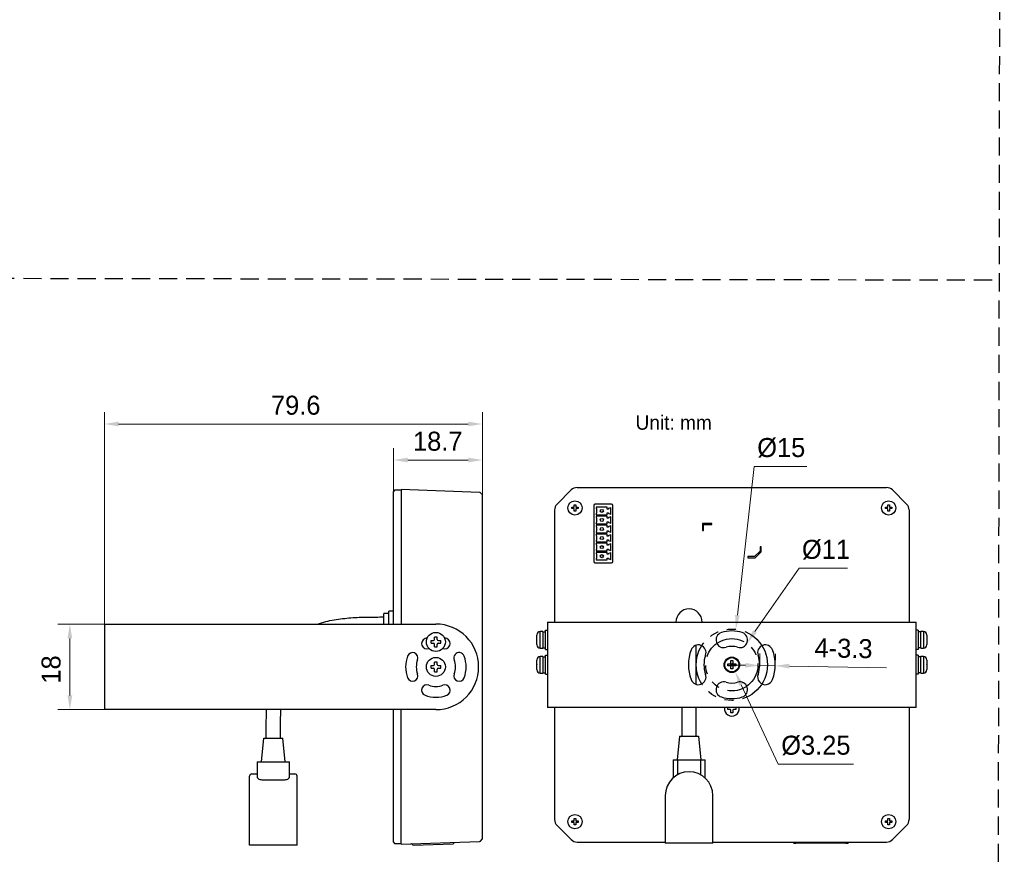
# Model space of a CAD drawing. Header units: millimetres. Extents: x 2329 to 5782, y 1296 to 2780.
# Tile 16 of 123: x 3171 to 3378, y 1543 to 1720. Entities that reach past the tile are written whole.
import ezdxf

# ---------------------------------------------------------------- set-up
doc = ezdxf.new("R2010")
doc.units = ezdxf.units.MM
doc.header["$LTSCALE"] = 0.3
doc.linetypes.add('DASHED', pattern=[19.05, 12.7, -6.35])
doc.linetypes.add('PHANTOM', pattern=[63.5, 31.75, -6.35, 6.35, -6.35, 6.35, -6.35])
doc.layers.add('00-轮廓线', color=7, linetype='Continuous', lineweight=30)
for name, color, linetype in [('05_ALL_CURVES', 7, 'Continuous'), ('20_ALL_FEATURES', 7, 'Continuous'), ('51__DRAFT_DIMS', 7, 'Continuous')]:
    doc.layers.add(name, color=color, linetype=linetype)
doc.styles.add('11', font='兰亭黑 GBK.TTF', dxfattribs={"height": 3})
doc.styles.add('尺寸值样式', font='兰亭黑 GBK.TTF', dxfattribs={"height": 4})
doc.dimstyles.new('1直线标注', dxfattribs={"dimtxt": 4, "dimasz": 3, "dimexe": 2.5, "dimexo": 0, "dimtad": 1, "dimdec": 1, "dimdsep": 46, "dimtxsty": '尺寸值样式', "dimcen": 0, "dimclrd": 8, "dimclre": 8, "dimclrt": 7, "dimadec": 0, "dimazin": 0, "dimtp": 0.001, "dimtm": 0.001, "dimtfac": 1, "dimtdec": 1, "dimtmove": 0, "dimatfit": 0, "dimldrblk": '_FILLED', "dimfxl": 1, "dimtolj": 1, "dimlwd": 15, "dimlwe": 15, "dimarcsym": 0})
doc.dimstyles.new('3小圆直径标注', dxfattribs={"dimtxt": 4, "dimasz": 3, "dimexe": 2.5, "dimexo": 0, "dimtad": 1, "dimtoh": 1, "dimdec": 3, "dimdsep": 46, "dimtxsty": '尺寸值样式', "dimcen": 0, "dimclrd": 8, "dimclre": 8, "dimclrt": 7, "dimadec": 0, "dimazin": 0, "dimtp": 0.001, "dimtm": 0.001, "dimtfac": 1, "dimtdec": 3, "dimtofl": 0, "dimtmove": 0, "dimatfit": 0, "dimldrblk": '_FILLED', "dimfxl": 1, "dimtolj": 1, "dimlwd": 15, "dimlwe": 15, "dimarcsym": 0})

# ---------------------------------------------------------------- blocks, each defined once
blk = doc.blocks.new('*D153')
at = {"layer": '51__DRAFT_DIMS', "color": 8, "lineweight": 15}
for p in [(3322.34, 1580.13), (3346, 1563.44)]:
    blk.add_line(p, (3330.15, 1563.44), dxfattribs=at)
at = {"layer": '51__DRAFT_DIMS', "color": 8}
blk.add_solid([(3322.79, 1580.34), (3321.89, 1579.92), (3321.07, 1582.85)], dxfattribs=at)
at = {"layer": 'Defpoints', "color": 0}
for p in [(3319.69, 1585.79), (3321.07, 1582.85)]:
    blk.add_point(p, dxfattribs=at)
at = {"layer": '51__DRAFT_DIMS', "color": 7, "insert": (3330.78, 1569.4), "char_height": 4, "attachment_point": 1, "line_spacing_factor": 0.9, "style": '尺寸值样式'}
blk.add_mtext('\\A1;%%c3.25', dxfattribs=at)
blk = doc.blocks.new('_FILLED')
at = {"color": 0, "linetype": 'ByBlock'}
blk.add_solid([(0, 0), (-1, 0.167), (-1, -0.167)], dxfattribs=at)
blk = doc.blocks.new('*D154')
at = {"layer": '51__DRAFT_DIMS', "color": 8, "lineweight": 15}
for p, q in [((3326.25, 1583.96), (3326.29, 1586.66)), ((3329.5, 1583.9), (3329.54, 1586.6)), ((3323.25, 1584.22), (3320.25, 1584.27)), ((3326.25, 1584.16), (3329.5, 1584.1)), ((3332.5, 1584.05), (3352.92, 1583.69))]:
    blk.add_line(p, q, dxfattribs=at)
at = {"layer": '51__DRAFT_DIMS', "color": 8}
for points in [[(3323.24, 1583.72), (3323.26, 1584.72), (3326.25, 1584.16)], [(3332.51, 1584.55), (3332.49, 1583.55), (3329.5, 1584.1)]]:
    blk.add_solid(points, dxfattribs=at)
at = {"layer": 'Defpoints', "color": 0}
for p in [(3326.25, 1583.96), (3329.5, 1584.1), (3329.5, 1583.9)]:
    blk.add_point(p, dxfattribs=at)
at = {"layer": '51__DRAFT_DIMS', "color": 7, "insert": (3337.83, 1589.91), "char_height": 4, "attachment_point": 1, "rotation": 358.9742, "line_spacing_factor": 0.9, "style": '尺寸值样式'}
blk.add_mtext('\\A1;4-3.3', dxfattribs=at)
blk = doc.blocks.new('*D155')
at = {"layer": '51__DRAFT_DIMS', "color": 8, "lineweight": 15}
for p in [(3325.23, 1591.3), (3344.73, 1604.65)]:
    blk.add_line(p, (3334.52, 1604.65), dxfattribs=at)
at = {"layer": '51__DRAFT_DIMS', "color": 8}
blk.add_solid([(3324.82, 1591.58), (3325.64, 1591.01), (3323.52, 1588.83)], dxfattribs=at)
at = {"layer": 'Defpoints', "color": 0}
for p in [(3323.52, 1588.83), (3317.24, 1579.8)]:
    blk.add_point(p, dxfattribs=at)
at = {"layer": '51__DRAFT_DIMS', "color": 7, "insert": (3335.14, 1610.61), "char_height": 4, "attachment_point": 1, "line_spacing_factor": 0.9, "style": '尺寸值样式'}
blk.add_mtext('\\A1;%%c11', dxfattribs=at)
blk = doc.blocks.new('*D156')
at = {"layer": '51__DRAFT_DIMS', "color": 8, "lineweight": 15}
for p in [(3321.56, 1594.75), (3336.13, 1626.07)]:
    blk.add_line(p, (3325.1, 1626.07), dxfattribs=at)
at = {"layer": '51__DRAFT_DIMS', "color": 8}
blk.add_solid([(3321.06, 1594.81), (3322.05, 1594.7), (3321.22, 1591.77)], dxfattribs=at)
at = {"layer": 'Defpoints', "color": 0}
for p in [(3321.22, 1591.77), (3319.53, 1576.87)]:
    blk.add_point(p, dxfattribs=at)
at = {"layer": '51__DRAFT_DIMS', "color": 7, "insert": (3325.72, 1632.03), "char_height": 4, "attachment_point": 1, "line_spacing_factor": 0.9, "style": '尺寸值样式'}
blk.add_mtext('\\A1;%%c15', dxfattribs=at)
blk = doc.blocks.new('*D157')
at = {"layer": '51__DRAFT_DIMS', "color": 8, "lineweight": 15}
for p, q in [((3188.35, 1592.88), (3178.59, 1592.88)), ((3181.09, 1589.88), (3181.09, 1577.88)), ((3188.35, 1574.88), (3178.59, 1574.88))]:
    blk.add_line(p, q, dxfattribs=at)
at = {"layer": '51__DRAFT_DIMS', "color": 8}
for points in [[(3181.59, 1589.88), (3180.59, 1589.88), (3181.09, 1592.88)], [(3180.59, 1577.88), (3181.59, 1577.88), (3181.09, 1574.88)]]:
    blk.add_solid(points, dxfattribs=at)
at = {"layer": 'Defpoints', "color": 0}
for p in [(3188.35, 1592.88), (3181.09, 1574.88), (3188.35, 1574.88)]:
    blk.add_point(p, dxfattribs=at)
at = {"layer": '51__DRAFT_DIMS', "color": 7, "insert": (3175.13, 1583.33), "char_height": 4, "attachment_point": 2, "rotation": 90, "line_spacing_factor": 0.9, "style": '尺寸值样式'}
blk.add_mtext('\\A1;18', dxfattribs=at)
blk = doc.blocks.new('*D158')
at = {"layer": '51__DRAFT_DIMS', "color": 8, "lineweight": 15}
for p, q in [((3188.35, 1590.65), (3188.35, 1637.48)), ((3267.9, 1619.64), (3267.9, 1637.48)), ((3264.9, 1634.98), (3191.35, 1634.98))]:
    blk.add_line(p, q, dxfattribs=at)
at = {"layer": '51__DRAFT_DIMS', "color": 8}
for points in [[(3191.35, 1635.48), (3191.35, 1634.48), (3188.35, 1634.98)], [(3264.9, 1634.48), (3264.9, 1635.48), (3267.9, 1634.98)]]:
    blk.add_solid(points, dxfattribs=at)
at = {"layer": 'Defpoints', "color": 0}
for p in [(3188.35, 1634.98), (3267.9, 1619.64), (3188.35, 1590.65)]:
    blk.add_point(p, dxfattribs=at)
at = {"layer": '51__DRAFT_DIMS', "color": 7, "insert": (3228.61, 1640.94), "char_height": 4, "attachment_point": 2, "line_spacing_factor": 0.9, "style": '尺寸值样式'}
blk.add_mtext('\\A1;79.6', dxfattribs=at)
blk = doc.blocks.new('*D159')
at = {"layer": '51__DRAFT_DIMS', "color": 8, "lineweight": 15}
for p, q in [((3249.17, 1620.41), (3249.17, 1629.9)), ((3267.9, 1619.64), (3267.9, 1629.9)), ((3252.17, 1627.4), (3264.9, 1627.4))]:
    blk.add_line(p, q, dxfattribs=at)
at = {"layer": '51__DRAFT_DIMS', "color": 8}
for points in [[(3252.17, 1627.9), (3252.17, 1626.9), (3249.17, 1627.4)], [(3264.9, 1626.9), (3264.9, 1627.9), (3267.9, 1627.4)]]:
    blk.add_solid(points, dxfattribs=at)
at = {"layer": 'Defpoints', "color": 0}
for p in [(3267.9, 1627.4), (3249.17, 1620.41), (3267.9, 1619.64)]:
    blk.add_point(p, dxfattribs=at)
at = {"layer": '51__DRAFT_DIMS', "color": 7, "insert": (3258.5, 1633.36), "char_height": 4, "attachment_point": 2, "line_spacing_factor": 0.9, "style": '尺寸值样式'}
blk.add_mtext('\\A1;18.7', dxfattribs=at)

msp = doc.modelspace()

# ---------------------------------------------------------------- linework, layer by layer
at = {"layer": '00-轮廓线', "linetype": 'DASHED'}
msp.add_line((3068.4271, 1665.80085), (3376.19596, 1665.29511), dxfattribs=at)
msp.add_lwpolyline([(2760.99693, 2430.95756), (3377.7121, 2426.77898), (3376.10439, 1325.73027), (2826.73708, 1325.8022), (2763.74853, 1325.76623)], close=True, dxfattribs=at)
at = {"layer": '05_ALL_CURVES', "linetype": 'PHANTOM'}
for radius in [7.5, 5.5]:
    msp.add_circle((3320.37707, 1584.31851), radius, dxfattribs=at)
at = {"layer": '20_ALL_FEATURES'}
for p, q in [((3249.42202, 1621.02749), (3249.17202, 1620.77749)), ((3249.17202, 1592.87749), (3249.17202, 1620.77749)), ((3250.82202, 1621.02749), (3249.42202, 1621.02749)), ((3250.82202, 1621.17226), (3250.82202, 1592.87749)), ((3267.30138, 1620.59678), (3250.82202, 1621.17226)), ((3267.83185, 1620.14847), (3267.47249, 1620.5206)), ((3283.59455, 1618.12859), (3286.56698, 1621.10102)), ((3287.80367, 1621.61327), (3352.95046, 1621.61327)), ((3354.18715, 1621.10102), (3357.15958, 1618.12859)), ((3267.90202, 1547.78019), (3267.90202, 1619.9748)), ((3295.07707, 1618.09351), (3291.57707, 1618.09351)), ((3283.0823, 1616.89191), (3283.0823, 1593.31851)), ((3286.72707, 1617.16851), (3286.72707, 1617.46851)), ((3286.72707, 1617.46851), (3287.07707, 1617.46851)), ((3287.07707, 1617.16851), (3286.72707, 1617.16851)), ((3287.22707, 1617.61851), (3287.22707, 1617.96851)), ((3287.22707, 1617.96851), (3287.52707, 1617.96851)), ((3287.22707, 1616.66851), (3287.22707, 1617.01851)), ((3287.52707, 1616.66851), (3287.22707, 1616.66851)), ((3287.52707, 1617.96851), (3287.52707, 1617.61851)), ((3287.52707, 1617.01851), (3287.52707, 1616.66851)), ((3287.67707, 1617.46851), (3288.02707, 1617.46851)), ((3288.02707, 1617.16851), (3287.67707, 1617.16851)), ((3288.02707, 1617.46851), (3288.02707, 1617.16851)), ((3291.32707, 1617.84351), (3291.32707, 1606.01851)), ((3294.15708, 1617.49709), (3291.85709, 1617.49709)), ((3294.15708, 1617.09709), (3294.15708, 1617.49709)), ((3294.40708, 1617.09709), (3294.15708, 1617.09709)), ((3294.15708, 1615.89709), (3294.15708, 1616.29709)), ((3294.15708, 1616.29709), (3294.40708, 1616.29709)), ((3294.40708, 1617.24709), (3294.90708, 1617.44709)), ((3294.40708, 1617.24709), (3294.40708, 1617.09709)), ((3294.40708, 1616.29709), (3294.40708, 1616.14709)), ((3294.90708, 1615.94709), (3294.40708, 1616.14709)), ((3294.90708, 1615.94709), (3294.90708, 1617.44709)), ((3295.32707, 1606.01851), (3295.32707, 1617.84351)), ((3352.72707, 1617.16851), (3352.72707, 1617.46851)), ((3352.72707, 1617.46851), (3353.07707, 1617.46851)), ((3353.07707, 1617.16851), (3352.72707, 1617.16851)), ((3353.22707, 1617.61851), (3353.22707, 1617.96851)), ((3353.22707, 1617.96851), (3353.52707, 1617.96851)), ((3353.22707, 1616.66851), (3353.22707, 1617.01851)), ((3353.52707, 1616.66851), (3353.22707, 1616.66851)), ((3353.52707, 1617.96851), (3353.52707, 1617.61851)), ((3353.52707, 1617.01851), (3353.52707, 1616.66851)), ((3353.67707, 1617.46851), (3354.02707, 1617.46851)), ((3354.02707, 1617.16851), (3353.67707, 1617.16851)), ((3354.02707, 1617.46851), (3354.02707, 1617.16851)), ((3357.67183, 1616.89191), (3357.67183, 1593.31851)), ((3291.85709, 1615.89709), (3294.15708, 1615.89709)), ((3294.15708, 1615.59209), (3291.85709, 1615.59209)), ((3291.85709, 1613.99209), (3294.15708, 1613.99209)), ((3294.15708, 1615.19209), (3294.15708, 1615.59209)), ((3294.40708, 1615.19209), (3294.15708, 1615.19209)), ((3294.15708, 1613.99209), (3294.15708, 1614.39209)), ((3294.15708, 1614.39209), (3294.40708, 1614.39209)), ((3294.40708, 1615.34209), (3294.90708, 1615.54209)), ((3294.40708, 1615.34209), (3294.40708, 1615.19209)), ((3294.40708, 1614.39209), (3294.40708, 1614.24209)), ((3294.90708, 1614.04209), (3294.40708, 1614.24209)), ((3294.90708, 1614.04209), (3294.90708, 1615.54209)), ((3314.17707, 1614.06851), (3314.17707, 1612.56851)), ((3316.17707, 1614.06851), (3314.17707, 1614.06851)), ((3316.17707, 1613.81851), (3316.17707, 1614.06851)), ((3294.15708, 1613.68709), (3291.85709, 1613.68709)), ((3291.85709, 1612.08709), (3294.15708, 1612.08709)), ((3294.15708, 1613.28709), (3294.15708, 1613.68709)), ((3294.40708, 1613.28709), (3294.15708, 1613.28709)), ((3294.15708, 1612.08709), (3294.15708, 1612.48709)), ((3294.15708, 1612.48709), (3294.40708, 1612.48709)), ((3294.40708, 1613.43709), (3294.90708, 1613.63709)), ((3294.40708, 1613.43709), (3294.40708, 1613.28709)), ((3294.40708, 1612.48709), (3294.40708, 1612.33709)), ((3294.90708, 1612.13709), (3294.40708, 1612.33709)), ((3294.90708, 1612.13709), (3294.90708, 1613.63709)), ((3314.17707, 1612.56851), (3314.42707, 1612.56851)), ((3314.42707, 1612.56851), (3314.42707, 1613.81851)), ((3314.42707, 1613.81851), (3316.17707, 1613.81851)), ((3294.15708, 1611.78209), (3291.85709, 1611.78209)), ((3291.85709, 1610.18209), (3294.15708, 1610.18209)), ((3294.15708, 1609.87709), (3291.85709, 1609.87709)), ((3294.15708, 1611.38209), (3294.15708, 1611.78209)), ((3294.40708, 1611.38209), (3294.15708, 1611.38209)), ((3294.15708, 1610.18209), (3294.15708, 1610.58209)), ((3294.15708, 1610.58209), (3294.40708, 1610.58209)), ((3294.15708, 1609.47709), (3294.15708, 1609.87709)), ((3294.40708, 1611.53209), (3294.90708, 1611.73209)), ((3294.40708, 1611.53209), (3294.40708, 1611.38209)), ((3294.40708, 1610.58209), (3294.40708, 1610.43209)), ((3294.90708, 1610.23209), (3294.40708, 1610.43209)), ((3294.40708, 1609.62709), (3294.90708, 1609.82709)), ((3294.90708, 1610.23209), (3294.90708, 1611.73209)), ((3294.90708, 1608.32709), (3294.90708, 1609.82709)), ((3291.85709, 1608.27709), (3294.15708, 1608.27709)), ((3294.15708, 1607.97209), (3291.85709, 1607.97209)), ((3294.40708, 1609.47709), (3294.15708, 1609.47709)), ((3294.15708, 1608.27709), (3294.15708, 1608.67709)), ((3294.15708, 1608.67709), (3294.40708, 1608.67709)), ((3294.15708, 1607.57209), (3294.15708, 1607.97209)), ((3294.40708, 1609.62709), (3294.40708, 1609.47709)), ((3294.40708, 1608.67709), (3294.40708, 1608.52709)), ((3294.90708, 1608.32709), (3294.40708, 1608.52709)), ((3294.40708, 1607.72209), (3294.90708, 1607.92209)), ((3294.90708, 1606.42209), (3294.90708, 1607.92209)), ((3325.17351, 1607.06851), (3326.32707, 1608.22206)), ((3326.57707, 1608.11851), (3325.27707, 1606.81851)), ((3326.32707, 1609.11851), (3326.32707, 1608.22206)), ((3326.57707, 1609.11851), (3326.32707, 1609.11851)), ((3326.57707, 1608.11851), (3326.57707, 1609.11851)), ((3291.57707, 1605.76851), (3295.07707, 1605.76851)), ((3291.85709, 1606.37209), (3294.15708, 1606.37209)), ((3294.40708, 1607.57209), (3294.15708, 1607.57209)), ((3294.15708, 1606.37209), (3294.15708, 1606.77209)), ((3294.15708, 1606.77209), (3294.40708, 1606.77209)), ((3294.40708, 1607.72209), (3294.40708, 1607.57209)), ((3294.40708, 1606.77209), (3294.40708, 1606.62209)), ((3294.90708, 1606.42209), (3294.40708, 1606.62209)), ((3323.77707, 1607.06851), (3323.77707, 1606.81851)), ((3325.17351, 1607.06851), (3323.77707, 1607.06851)), ((3323.77707, 1606.81851), (3325.27707, 1606.81851)), ((3249.17202, 1595.62749), (3248.17202, 1595.62749)), ((3248.17202, 1592.87749), (3248.17202, 1595.62749)), ((3248.17202, 1595.12749), (3247.17202, 1595.12749)), ((3247.17202, 1592.87749), (3247.17202, 1595.12749)), ((3281.57707, 1593.31851), (3281.57707, 1575.31851)), ((3281.57707, 1593.31851), (3359.17707, 1593.31851)), ((3359.17707, 1575.31851), (3359.17707, 1593.31851)), ((3188.35202, 1592.87749), (3188.35202, 1574.87749)), ((3188.35202, 1592.87749), (3258.10202, 1592.87749)), ((3280.07707, 1587.81851), (3280.07707, 1591.31851)), ((3280.62707, 1591.31851), (3280.07707, 1591.31851)), ((3280.62707, 1591.31851), (3280.62707, 1587.81851)), ((3280.62707, 1591.26351), (3281.17707, 1591.26351)), ((3281.17707, 1591.56851), (3281.57707, 1591.56851)), ((3281.17707, 1587.56854), (3281.17707, 1591.56849)), ((3359.57707, 1591.56851), (3359.17707, 1591.56851)), ((3359.57707, 1591.56849), (3359.57707, 1587.56854)), ((3360.12707, 1591.26351), (3359.57707, 1591.26351)), ((3360.67707, 1591.31851), (3360.12707, 1591.31851)), ((3360.12707, 1587.81851), (3360.12707, 1591.31851)), ((3360.67707, 1591.31851), (3360.67707, 1587.81851)), ((3257.07745, 1589.40249), (3257.57702, 1589.40249)), ((3257.82702, 1589.65249), (3257.82702, 1590.15206)), ((3258.37702, 1589.65249), (3258.37702, 1590.15206)), ((3258.62702, 1589.40249), (3259.12658, 1589.40249)), ((3279.32707, 1589.84351), (3279.32707, 1590.52996)), ((3279.32954, 1589.84351), (3279.32707, 1589.84351)), ((3279.32707, 1588.60707), (3279.32707, 1589.29351)), ((3279.32707, 1589.29351), (3279.32954, 1589.29351)), ((3279.32741, 1589.59907), (3279.32741, 1589.53796)), ((3279.32954, 1590.59308), (3279.32748, 1590.59344)), ((3279.32748, 1589.59907), (3279.32748, 1589.53796)), ((3361.42665, 1590.59344), (3361.42459, 1590.59308)), ((3361.42707, 1589.84351), (3361.42459, 1589.84351)), ((3361.42459, 1589.29351), (3361.42707, 1589.29351)), ((3361.42665, 1589.53796), (3361.42665, 1589.59907)), ((3361.42672, 1589.53796), (3361.42672, 1589.59907)), ((3361.42707, 1590.52996), (3361.42707, 1589.84351)), ((3361.42707, 1589.29351), (3361.42707, 1588.60707)), ((3257.07745, 1588.85249), (3257.57702, 1588.85249)), ((3257.82702, 1588.10293), (3257.82702, 1588.60249)), ((3258.37702, 1588.10293), (3258.37702, 1588.60249)), ((3258.62702, 1588.85249), (3259.12658, 1588.85249)), ((3279.32748, 1588.54358), (3279.32954, 1588.54395)), ((3280.07707, 1587.81851), (3280.62707, 1587.81851)), ((3280.62707, 1587.87351), (3281.17707, 1587.87351)), ((3281.17707, 1587.56851), (3281.57707, 1587.56851)), ((3312.87707, 1580.19321), (3312.87707, 1588.44381)), ((3359.57707, 1587.56851), (3359.17707, 1587.56851)), ((3360.12707, 1587.87351), (3359.57707, 1587.87351)), ((3360.12707, 1587.81851), (3360.67707, 1587.81851)), ((3361.42459, 1588.54395), (3361.42665, 1588.54358)), ((3279.32707, 1584.59351), (3279.32707, 1585.27996)), ((3279.32954, 1585.34308), (3279.32748, 1585.34344)), ((3280.07707, 1582.56851), (3280.07707, 1586.06851)), ((3280.62707, 1586.06851), (3280.07707, 1586.06851)), ((3280.62707, 1586.06851), (3280.62707, 1582.56851)), ((3280.62707, 1586.01351), (3281.17707, 1586.01351)), ((3281.17707, 1586.31851), (3281.57707, 1586.31851)), ((3281.17707, 1582.31854), (3281.17707, 1586.31849)), ((3320.17707, 1584.66851), (3320.17707, 1585.19351)), ((3320.17707, 1585.19351), (3320.57707, 1585.19351)), ((3320.57707, 1585.1749), (3320.17707, 1585.1749)), ((3320.57707, 1585.19351), (3320.57707, 1584.66851)), ((3359.57707, 1586.31851), (3359.17707, 1586.31851)), ((3359.57707, 1586.31849), (3359.57707, 1582.31854)), ((3360.12707, 1586.01351), (3359.57707, 1586.01351)), ((3360.67707, 1586.06851), (3360.12707, 1586.06851)), ((3360.12707, 1582.56851), (3360.12707, 1586.06851)), ((3360.67707, 1586.06851), (3360.67707, 1582.56851)), ((3361.42665, 1585.34344), (3361.42459, 1585.34308)), ((3361.42707, 1585.27996), (3361.42707, 1584.59351)), ((3257.07745, 1584.15249), (3257.57702, 1584.15249)), ((3257.07745, 1583.60249), (3257.57702, 1583.60249)), ((3257.82702, 1584.40249), (3257.82702, 1584.90206)), ((3257.82702, 1582.85293), (3257.82702, 1583.35249)), ((3258.37702, 1584.40249), (3258.37702, 1584.90206)), ((3258.37702, 1582.85293), (3258.37702, 1583.35249)), ((3258.62702, 1584.15249), (3259.12658, 1584.15249)), ((3258.62702, 1583.60249), (3259.12658, 1583.60249)), ((3279.32954, 1584.59351), (3279.32707, 1584.59351)), ((3279.32707, 1583.35707), (3279.32707, 1584.04351)), ((3279.32707, 1584.04351), (3279.32954, 1584.04351)), ((3279.32741, 1584.34907), (3279.32741, 1584.28796)), ((3279.32748, 1584.34907), (3279.32748, 1584.28796)), ((3279.32748, 1583.29358), (3279.32954, 1583.29395)), ((3319.50207, 1584.11851), (3319.50207, 1584.51851)), ((3319.50207, 1584.51851), (3320.02707, 1584.51851)), ((3320.02707, 1584.11851), (3319.50207, 1584.11851)), ((3319.52068, 1584.51851), (3319.52068, 1584.11851)), ((3320.13313, 1584.07458), (3320.621, 1584.56245)), ((3320.13313, 1584.56245), (3320.621, 1584.07458)), ((3320.17707, 1584.11851), (3320.17707, 1584.51851)), ((3320.17707, 1584.51851), (3320.57707, 1584.51851)), ((3320.57707, 1584.31851), (3320.17707, 1584.31851)), ((3320.57707, 1584.11851), (3320.17707, 1584.11851)), ((3320.17707, 1583.44351), (3320.17707, 1583.96851)), ((3320.57707, 1583.46213), (3320.17707, 1583.46213)), ((3320.57707, 1583.44351), (3320.17707, 1583.44351)), ((3320.37707, 1584.51851), (3320.37707, 1584.11851)), ((3320.57707, 1584.11851), (3320.57707, 1584.51851)), ((3320.57707, 1583.96851), (3320.57707, 1583.44351)), ((3320.72707, 1584.51851), (3321.25207, 1584.51851)), ((3321.25207, 1584.11851), (3320.72707, 1584.11851)), ((3321.23345, 1584.11851), (3321.23345, 1584.51851)), ((3321.25207, 1584.51851), (3321.25207, 1584.11851)), ((3361.42707, 1584.59351), (3361.42459, 1584.59351)), ((3361.42459, 1584.04351), (3361.42707, 1584.04351)), ((3361.42459, 1583.29395), (3361.42665, 1583.29358)), ((3361.42665, 1584.28796), (3361.42665, 1584.34907)), ((3361.42672, 1584.28796), (3361.42672, 1584.34907)), ((3361.42707, 1584.04351), (3361.42707, 1583.35707)), ((3280.07707, 1582.56851), (3280.62707, 1582.56851)), ((3280.62707, 1582.62351), (3281.17707, 1582.62351)), ((3281.17707, 1582.31851), (3281.57707, 1582.31851)), ((3359.57707, 1582.31851), (3359.17707, 1582.31851)), ((3360.12707, 1582.62351), (3359.57707, 1582.62351)), ((3360.12707, 1582.56851), (3360.67707, 1582.56851)), ((3258.10202, 1574.87749), (3188.35202, 1574.87749)), ((3249.17202, 1546.97749), (3249.17202, 1574.87749)), ((3250.82202, 1546.58273), (3250.82202, 1574.87749)), ((3359.17707, 1575.31851), (3281.57707, 1575.31851)), ((3283.0823, 1575.31851), (3283.0823, 1551.74511)), ((3309.87707, 1575.31851), (3309.87707, 1569.31138)), ((3312.87707, 1569.31138), (3312.87707, 1575.31851)), ((3319.50207, 1574.91851), (3319.50207, 1575.31851)), ((3320.02707, 1574.91851), (3319.50207, 1574.91851)), ((3320.17707, 1574.24351), (3320.17707, 1574.76851)), ((3320.57707, 1574.76851), (3320.57707, 1574.24351)), ((3321.25207, 1574.91851), (3320.72707, 1574.91851)), ((3321.25207, 1575.31851), (3321.25207, 1574.91851)), ((3357.67183, 1575.31851), (3357.67183, 1551.74511)), ((3320.57707, 1574.24351), (3320.17707, 1574.24351)), ((3221.40202, 1563.87036), (3221.90202, 1568.87036)), ((3221.90214, 1568.87036), (3225.90189, 1568.87036)), ((3226.40202, 1563.87036), (3225.90202, 1568.87036)), ((3309.37707, 1569.31138), (3308.87707, 1564.31138)), ((3309.37707, 1569.31138), (3313.37707, 1569.31138)), ((3313.37707, 1569.31138), (3313.87707, 1564.31138)), ((3308.00207, 1564.31138), (3314.75207, 1564.31138)), ((3308.00207, 1564.31138), (3308.00207, 1560.50046)), ((3309.00207, 1561.2113), (3309.00207, 1564.31138)), ((3313.75207, 1564.31138), (3313.75207, 1561.2113)), ((3314.75207, 1560.50046), (3314.75207, 1564.31138)), ((3220.52702, 1563.87036), (3227.27702, 1563.87036)), ((3220.52702, 1563.87036), (3220.52702, 1560.77029)), ((3227.27702, 1560.77029), (3227.27702, 1563.87036)), ((3218.90202, 1546.37036), (3218.90202, 1560.87036)), ((3219.40202, 1561.37036), (3220.52702, 1561.37036)), ((3227.27702, 1561.37036), (3228.40202, 1561.37036)), ((3228.90202, 1546.37036), (3228.90202, 1560.87036)), ((3226.27702, 1560.05945), (3221.52702, 1560.05945)), ((3306.37707, 1556.81138), (3306.37707, 1546.81138)), ((3316.37707, 1546.81138), (3316.37707, 1556.81138)), ((3287.22707, 1551.61851), (3287.22707, 1551.96851)), ((3287.22707, 1551.96851), (3287.52707, 1551.96851)), ((3287.52707, 1551.96851), (3287.52707, 1551.61851)), ((3353.22707, 1551.96851), (3353.52707, 1551.96851)), ((3353.22707, 1551.61851), (3353.22707, 1551.96851)), ((3353.52707, 1551.96851), (3353.52707, 1551.61851)), ((3286.56698, 1547.536), (3283.59455, 1550.50843)), ((3286.72707, 1551.16851), (3286.72707, 1551.46851)), ((3286.72707, 1551.46851), (3287.07707, 1551.46851)), ((3287.07707, 1551.16851), (3286.72707, 1551.16851)), ((3287.22707, 1550.66851), (3287.22707, 1551.01851)), ((3287.52707, 1550.66851), (3287.22707, 1550.66851)), ((3287.52707, 1551.01851), (3287.52707, 1550.66851)), ((3287.67707, 1551.46851), (3288.02707, 1551.46851)), ((3288.02707, 1551.16851), (3287.67707, 1551.16851)), ((3288.02707, 1551.46851), (3288.02707, 1551.16851)), ((3352.72707, 1551.46851), (3353.07707, 1551.46851)), ((3352.72707, 1551.16851), (3352.72707, 1551.46851)), ((3353.07707, 1551.16851), (3352.72707, 1551.16851)), ((3353.22707, 1550.66851), (3353.22707, 1551.01851)), ((3353.52707, 1550.66851), (3353.22707, 1550.66851)), ((3353.52707, 1551.01851), (3353.52707, 1550.66851)), ((3353.67707, 1551.46851), (3354.02707, 1551.46851)), ((3354.02707, 1551.16851), (3353.67707, 1551.16851)), ((3354.02707, 1551.46851), (3354.02707, 1551.16851)), ((3357.15958, 1550.50843), (3354.18715, 1547.536)), ((3228.90202, 1546.37036), (3218.90202, 1546.37036)), ((3249.17202, 1546.97749), (3249.42202, 1546.72749)), ((3249.42202, 1546.72749), (3250.82202, 1546.72749)), ((3250.82202, 1546.58273), (3267.30138, 1547.1582)), ((3253.23161, 1546.41066), (3253.0425, 1546.58701)), ((3253.33915, 1546.37045), (3261.71374, 1546.6629)), ((3261.99456, 1546.89962), (3261.81821, 1546.71051)), ((3267.47249, 1547.23439), (3267.83185, 1547.60652)), ((3287.80367, 1547.02375), (3306.37707, 1547.02375)), ((3316.37707, 1546.81138), (3306.37707, 1546.81138)), ((3316.37707, 1547.02375), (3352.95046, 1547.02375)), ((3333.33346, 1546.86999), (3333.17952, 1547.02375)), ((3344.37707, 1546.81147), (3333.87707, 1546.81147)), ((3344.92067, 1546.86999), (3345.07461, 1547.02375))]:
    msp.add_line(p, q, dxfattribs=at)
for centre, radius in [((3287.37707, 1617.31851), 1.5), ((3353.37707, 1617.31851), 1.5), ((3293.02708, 1616.69709), 0.325), ((3293.02708, 1614.79209), 0.325), ((3293.02708, 1612.88709), 0.325), ((3293.02708, 1610.98209), 0.325), ((3293.02708, 1609.07709), 0.325), ((3293.02708, 1607.17209), 0.325), ((3258.10202, 1589.12749), 2), ((3258.10202, 1583.87749), 2), ((3320.37707, 1584.31851), 1.625), ((3320.37707, 1584.31851), 1.575), ((3320.37707, 1584.31851), 1.5), ((3287.37707, 1551.31851), 1.5), ((3353.37707, 1551.31851), 1.5)]:
    msp.add_circle(centre, radius, dxfattribs=at)
for centre, radius, start, end in [((3267.29265, 1620.34694), 0.25, 43.9997752, 87.9994765), ((3267.65202, 1619.9748), 0.25, 359.9999789, 43.9999729), ((3291.57707, 1617.84351), 0.25, 90, 180), ((3295.07707, 1617.84351), 0.25, 0, 90), ((3287.07707, 1617.61851), 0.15, 270, 0), ((3287.07707, 1617.01851), 0.15, 0, 90), ((3287.67707, 1617.61851), 0.15, 180, 270), ((3287.67707, 1617.01851), 0.15, 90, 180), ((3353.07707, 1617.61851), 0.15, 270, 0), ((3353.07707, 1617.01851), 0.15, 0, 90), ((3353.67707, 1617.61851), 0.15, 180, 270), ((3353.67707, 1617.01851), 0.15, 90, 180), ((3291.57707, 1606.01851), 0.25, 180, 270), ((3295.07707, 1606.01851), 0.25, 270, 0), ((3311.37707, 1593.31851), 2.75, 0, 180), ((3258.10202, 1583.87749), 9, 270, 90), ((3280.07707, 1590.56851), 0.75, 90, 178.0953714), ((3320.37707, 1584.31851), 7.125, 72, 108), ((3360.67707, 1590.56851), 0.75, 1.9046286, 90), ((3256.22058, 1588.77879), 1.125, 111, 291), ((3258.10202, 1583.87749), 6.375, 106.4495623, 111), ((3257.57702, 1589.65249), 0.25, 270, 0), ((3258.06336, 1515.19278), 74.95966, 89.9704499, 90.1806478), ((3258.14068, 1515.19277), 74.95966, 89.8193522, 90.0295501), ((3258.62702, 1589.65249), 0.25, 180, 270), ((3259.98345, 1588.77879), 1.125, 249, 69), ((3258.10202, 1583.87749), 6.375, 69, 73.5498632), ((3280.13291, 1590.53002), 0.80585, 175.5124186, 180.0043882), ((3318.67747, 1589.54932), 1.625, 108, 288), ((3322.07666, 1589.54932), 1.625, 252, 72), ((3360.62114, 1590.53002), 0.80593, 359.9956098, 4.4875795), ((3258.10202, 1583.87749), 4.125, 110.4503371, 111), ((3257.57702, 1588.60249), 0.25, 0, 90), ((3258.06336, 1663.06222), 74.95966, 269.8193522, 270.0295501), ((3258.14068, 1663.06221), 74.95966, 269.9704499, 270.1806478), ((3258.62702, 1588.60249), 0.25, 90, 180), ((3258.10202, 1583.87749), 4.125, 69, 69.54932), ((3280.133, 1588.60701), 0.80593, 179.9956096, 184.4875793), ((3280.07707, 1588.56851), 0.75, 181.9046286, 270), ((3320.37707, 1584.31851), 9.125, 160, 200), ((3313.32937, 1586.88366), 1.625, 340, 160), ((3320.37707, 1584.31851), 3.875, 72, 108), ((3327.42476, 1586.88366), 1.625, 20, 200), ((3320.37707, 1584.31851), 9.125, 340, 20), ((3360.67707, 1588.56851), 0.75, 270, 358.0953714), ((3360.62122, 1588.607), 0.80585, 355.5124192, 0.0043887), ((3258.10202, 1583.87749), 6.375, 159, 201), ((3253.20072, 1585.75893), 1.125, 339, 159), ((3258.10202, 1583.87749), 4.125, 159, 201), ((3263.00331, 1585.75893), 1.125, 21, 201), ((3258.10202, 1583.87749), 4.125, 339, 21), ((3258.10202, 1583.87749), 6.375, 339, 21), ((3280.13291, 1585.28002), 0.80585, 175.5124186, 180.0043882), ((3280.07707, 1585.31851), 0.75, 90, 178.0953714), ((3320.37707, 1584.31851), 5.875, 160, 200), ((3320.37707, 1584.31851), 5.875, 340, 20), ((3360.67707, 1585.31851), 0.75, 1.9046286, 90), ((3360.62114, 1585.28002), 0.80593, 359.9956098, 4.4875795), ((3257.57702, 1584.40249), 0.25, 270, 0), ((3257.57702, 1583.35249), 0.25, 0, 90), ((3258.06336, 1509.94278), 74.95966, 89.9704499, 90.1806478), ((3258.14068, 1509.94277), 74.95966, 89.8193522, 90.0295501), ((3258.62702, 1584.40249), 0.25, 180, 270), ((3258.62702, 1583.35249), 0.25, 90, 180), ((3280.133, 1583.35701), 0.80593, 179.9956096, 184.4875793), ((3280.07707, 1583.31851), 0.75, 181.9046286, 270), ((3320.02707, 1584.66851), 0.15, 270, 0), ((3320.02707, 1583.96851), 0.15, 0, 90), ((3320.72707, 1584.66851), 0.15, 180, 270), ((3320.72707, 1583.96851), 0.15, 90, 180), ((3360.67707, 1583.31851), 0.75, 270, 358.0953714), ((3360.62122, 1583.357), 0.80585, 355.5124192, 0.0043887), ((3253.20072, 1581.99606), 1.125, 201, 21), ((3258.06336, 1657.81222), 74.95966, 269.8193522, 270.0295501), ((3258.14068, 1657.81221), 74.95966, 269.9704499, 270.1806478), ((3263.00331, 1581.99606), 1.125, 159, 339), ((3313.32937, 1581.75336), 1.625, 200, 20), ((3327.42476, 1581.75336), 1.625, 160, 340), ((3256.22058, 1578.9762), 1.125, 69, 249), ((3258.10202, 1583.87749), 4.125, 249, 291), ((3259.98345, 1578.9762), 1.125, 291, 111), ((3318.67747, 1579.0877), 1.625, 72, 252), ((3320.37707, 1584.31851), 3.875, 252, 288), ((3322.07666, 1579.0877), 1.625, 288, 108), ((3258.10202, 1583.87749), 6.375, 249, 291), ((3320.37707, 1584.31851), 7.125, 252, 288), ((3320.37707, 1575.11851), 1.575, 172.6888239, 7.3111869), ((3320.02707, 1574.76851), 0.15, 0, 90), ((3320.72707, 1574.76851), 0.15, 90, 180), ((3219.40202, 1560.87036), 0.5, 90, 180), ((3228.40202, 1560.87036), 0.5, 0, 90), ((3311.37707, 1556.81138), 5, 0, 180), ((3287.07707, 1551.61851), 0.15, 270, 0), ((3287.07707, 1551.01851), 0.15, 0, 90), ((3287.67707, 1551.61851), 0.15, 180, 270), ((3287.67707, 1551.01851), 0.15, 90, 180), ((3353.07707, 1551.61851), 0.15, 270, 0), ((3353.07707, 1551.01851), 0.15, 0, 90), ((3353.67707, 1551.61851), 0.15, 180, 270), ((3353.67707, 1551.01851), 0.15, 90, 180), ((3267.65202, 1547.78018), 0.25, 315.9999536, 0.0003247), ((3252.872, 1546.40417), 0.25, 47, 92), ((3253.33391, 1546.52036), 0.15, 227, 272), ((3261.70851, 1546.81281), 0.15, 272, 317), ((3267.29265, 1547.40805), 0.25, 272.0005235, 316.0002248)]:
    msp.add_arc(centre, radius, start, end, dxfattribs=at)
for centre, major_axis, start_param, end_param in [((3287.80455, 1619.86221), (-0.67017, 1.61794), -0.392446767, 0.392446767), ((3352.94958, 1619.86221), (0.67017, 1.61794), -0.392446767, 0.392446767), ((3284.83337, 1616.89103), (1.61794, -0.67017), 2.749145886, 3.534039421), ((3355.92076, 1616.89103), (1.61794, 0.67017), -0.392446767, 0.392446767), ((3284.83337, 1551.746), (1.61794, 0.67017), 2.749145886, 3.534039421), ((3355.92076, 1551.746), (1.61794, -0.67017), -0.392446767, 0.392446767), ((3287.80455, 1548.77482), (0.67017, 1.61794), -3.534039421, -2.749145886), ((3352.94958, 1548.77482), (-0.67017, 1.61794), 9.032331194, 9.817224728)]:
    msp.add_ellipse(centre, major_axis=major_axis, ratio=0.999286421, start_param=start_param, end_param=end_param, dxfattribs=at)
for points, knots in [([(3291.85709, 1615.89709), (3291.85709, 1615.89709), (3291.88003, 1615.95993), (3291.91575, 1616.09071), (3291.96163, 1616.35736), (3291.9815, 1616.69706), (3291.96164, 1617.03675), (3291.91576, 1617.30343), (3291.88004, 1617.43423), (3291.85709, 1617.4971), (3291.85709, 1617.4971)], [0, 0, 0, 0, 0.000001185, 0.117822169, 0.245206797, 0.499976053, 0.754745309, 0.882129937, 0.999998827, 1, 1, 1, 1]), ([(3291.85709, 1613.99209), (3291.85709, 1613.99209), (3291.88003, 1614.05493), (3291.91575, 1614.18571), (3291.96163, 1614.45236), (3291.9815, 1614.79206), (3291.96164, 1615.13175), (3291.91576, 1615.39843), (3291.88004, 1615.52923), (3291.85709, 1615.5921), (3291.85709, 1615.5921)], [0, 0, 0, 0, 0.000001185, 0.117822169, 0.245206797, 0.499976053, 0.754745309, 0.882129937, 0.999998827, 1, 1, 1, 1]), ([(3291.85709, 1612.08709), (3291.85709, 1612.08709), (3291.88003, 1612.14993), (3291.91575, 1612.28071), (3291.96163, 1612.54736), (3291.9815, 1612.88706), (3291.96164, 1613.22675), (3291.91576, 1613.49343), (3291.88004, 1613.62423), (3291.85709, 1613.6871), (3291.85709, 1613.6871)], [0, 0, 0, 0, 0.000001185, 0.117822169, 0.245206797, 0.499976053, 0.754745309, 0.882129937, 0.999998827, 1, 1, 1, 1]), ([(3291.85709, 1610.18209), (3291.85709, 1610.18209), (3291.88003, 1610.24493), (3291.91575, 1610.37571), (3291.96163, 1610.64236), (3291.9815, 1610.98206), (3291.96164, 1611.32175), (3291.91576, 1611.58843), (3291.88004, 1611.71923), (3291.85709, 1611.7821), (3291.85709, 1611.7821)], [0, 0, 0, 0, 0.000001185, 0.117822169, 0.245206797, 0.499976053, 0.754745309, 0.882129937, 0.999998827, 1, 1, 1, 1]), ([(3291.85709, 1608.27709), (3291.85709, 1608.27709), (3291.88003, 1608.33993), (3291.91575, 1608.47071), (3291.96163, 1608.73736), (3291.9815, 1609.07706), (3291.96164, 1609.41675), (3291.91576, 1609.68343), (3291.88004, 1609.81423), (3291.85709, 1609.8771), (3291.85709, 1609.8771)], [0, 0, 0, 0, 0.000001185, 0.117822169, 0.245206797, 0.499976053, 0.754745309, 0.882129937, 0.999998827, 1, 1, 1, 1]), ([(3291.85709, 1606.37209), (3291.85709, 1606.37209), (3291.88003, 1606.43493), (3291.91575, 1606.56571), (3291.96163, 1606.83236), (3291.9815, 1607.17206), (3291.96164, 1607.51175), (3291.91576, 1607.77843), (3291.88004, 1607.90923), (3291.85709, 1607.9721), (3291.85709, 1607.9721)], [0, 0, 0, 0, 0.000001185, 0.117822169, 0.245206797, 0.499976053, 0.754745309, 0.882129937, 0.999998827, 1, 1, 1, 1]), ([(3233.1767, 1592.8819), (3233.75582, 1593.08167), (3234.92647, 1593.42141), (3236.70241, 1593.79252), (3238.47458, 1594.05318), (3240.81549, 1594.27576), (3243.71598, 1594.37617), (3246.02631, 1594.37285), (3247.17202, 1594.37749)], [0, 0, 0, 0, 0.12997277, 0.258207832, 0.384675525, 0.509805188, 0.756922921, 1, 1, 1, 1]), ([(3222.40202, 1568.87036), (3222.40378, 1569.36613), (3222.40659, 1571.3687), (3222.42455, 1573.3724), (3222.49747, 1574.87757)], [0, 0, 0, 0, 0.24755297, 1, 1, 1, 1]), ([(3225.40202, 1568.87036), (3225.40277, 1569.37476), (3225.40423, 1571.37737), (3225.42597, 1573.3812), (3225.50275, 1574.87759)], [0, 0, 0, 0, 0.251854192, 1, 1, 1, 1]), ([(3221.52702, 1560.05945), (3221.38603, 1560.05945), (3221.11939, 1560.10717), (3220.84317, 1560.27356), (3220.68458, 1560.43022), (3220.59991, 1560.54409), (3220.54377, 1560.65627), (3220.52702, 1560.73397), (3220.52702, 1560.77029)], [0, 0, 0, 0, 0.319646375, 0.59744968, 0.717020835, 0.823620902, 0.917654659, 1, 1, 1, 1]), ([(3227.27702, 1560.77029), (3227.27702, 1560.73397), (3227.26026, 1560.65628), (3227.20413, 1560.5441), (3227.11946, 1560.43024), (3226.96087, 1560.27358), (3226.68466, 1560.10718), (3226.418, 1560.05945), (3226.27702, 1560.05945)], [0, 0, 0, 0, 0.082343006, 0.176365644, 0.282964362, 0.402531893, 0.680339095, 1, 1, 1, 1]), ([(3333.33346, 1546.86999), (3333.35242, 1546.85106), (3333.3906, 1546.82965), (3333.44608, 1546.8222), (3333.49392, 1546.81875), (3333.57744, 1546.81503), (3333.7066, 1546.81214), (3333.8169, 1546.81138), (3333.87707, 1546.81138)], [0, 0, 0, 0, 0.144787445, 0.223071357, 0.301922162, 0.403961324, 0.674853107, 1, 1, 1, 1]), ([(3344.37707, 1546.81138), (3344.43725, 1546.81138), (3344.54758, 1546.81215), (3344.6768, 1546.815), (3344.76032, 1546.81878), (3344.80796, 1546.82216), (3344.86333, 1546.82973), (3344.90159, 1546.85094), (3344.92067, 1546.86999)], [0, 0, 0, 0, 0.325253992, 0.596258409, 0.698425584, 0.777100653, 0.854285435, 1, 1, 1, 1])]:
    msp.add_open_spline(points, degree=3, knots=knots, dxfattribs=at)
for points in [[(3257.07745, 1589.40249), (3257.07712, 1589.31083), (3257.07706, 1589.12749), (3257.07712, 1588.94416), (3257.07745, 1588.85249)], [(3259.12658, 1588.85249), (3259.12692, 1588.94416), (3259.12697, 1589.12749), (3259.12692, 1589.31083), (3259.12658, 1589.40249)], [(3279.32954, 1589.29351), (3279.32763, 1589.38516), (3279.3273, 1589.56851), (3279.32763, 1589.75186), (3279.32954, 1589.84351)], [(3361.42459, 1589.84351), (3361.4265, 1589.75186), (3361.42683, 1589.56851), (3361.4265, 1589.38516), (3361.42459, 1589.29351)], [(3257.07745, 1584.15249), (3257.07712, 1584.06083), (3257.07706, 1583.87749), (3257.07712, 1583.69416), (3257.07745, 1583.60249)], [(3259.12658, 1583.60249), (3259.12692, 1583.69416), (3259.12697, 1583.87749), (3259.12692, 1584.06083), (3259.12658, 1584.15249)], [(3279.32954, 1584.04351), (3279.32763, 1584.13516), (3279.3273, 1584.31851), (3279.32763, 1584.50186), (3279.32954, 1584.59351)], [(3361.42459, 1584.59351), (3361.4265, 1584.50186), (3361.42683, 1584.31851), (3361.4265, 1584.13516), (3361.42459, 1584.04351)]]:
    msp.add_open_spline(points, degree=3, dxfattribs=at)

# ---------------------------------------------------------------- texts
at = {"color": 0, "insert": (3300.11948, 1636.77234), "char_height": 3, "attachment_point": 1, "style": '11'}
msp.add_mtext('Unit: mm', dxfattribs=at)

# ---------------------------------------------------------------- dimensions: what is measured, and where the dimension line sits
at = {"layer": '51__DRAFT_DIMS'}
for base, p1, p2, angle, picture, middle in [((3188.3520160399, 1634.9818685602), (3267.9020160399, 1619.6437463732), (3188.3520160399, 1590.6537720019), 180, '*D158', (3228.6122600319, 1634.9818685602)), ((3267.90202, 1627.40189), (3249.17202, 1620.41138), (3267.90202, 1619.64375), 360, '*D159', (3258.50149, 1627.40189)), ((3181.0858, 1574.87749), (3188.35202, 1592.87749), (3188.35202, 1574.87749), 270, '*D157', (3181.0858, 1583.33466))]:
    dim = msp.add_linear_dim(base=base, p1=p1, p2=p2, angle=angle, dimstyle='1直线标注', override={"dimtxsty": '尺寸值样式'}, dxfattribs=at)
    dim.commit()
    dim.dimension.update_dxf_attribs({"geometry": picture, "text_midpoint": middle, "dimtype": 160})
for p1, p2, picture, middle in [((3319.53419, 1576.86602), (3321.21994, 1591.771), '*D156', (3330.92522, 1626.06713)), ((3317.23697, 1579.803), (3323.51716, 1588.83402), '*D155', (3339.93595, 1604.65334)), ((3319.6879, 1585.79013), (3321.06623, 1582.84689), '*D153', (3338.38819, 1563.44247))]:
    dim = msp.add_diameter_dim_2p(p1=p1, p2=p2, text='%%c<>', dimstyle='3小圆直径标注', override={"dimpost": '<>', "dimtxsty": '尺寸值样式'}, dxfattribs=at)
    dim.commit()
    dim.dimension.update_dxf_attribs({"geometry": picture, "text_midpoint": middle, "dimtype": 163})
dim = msp.add_linear_dim(base=(3329.499695, 1584.104417), p1=(3326.24659, 1583.960123), p2=(3329.496069, 1583.901939), angle=358.9741919, text='4-<>', dimstyle='1直线标注', dxfattribs=at)
dim.commit()
dim.dimension.update_dxf_attribs({"geometry": '*D154', "text_midpoint": (3345.010736, 1583.826682), "dimtype": 160})

doc.saveas('drawing.dxf')
